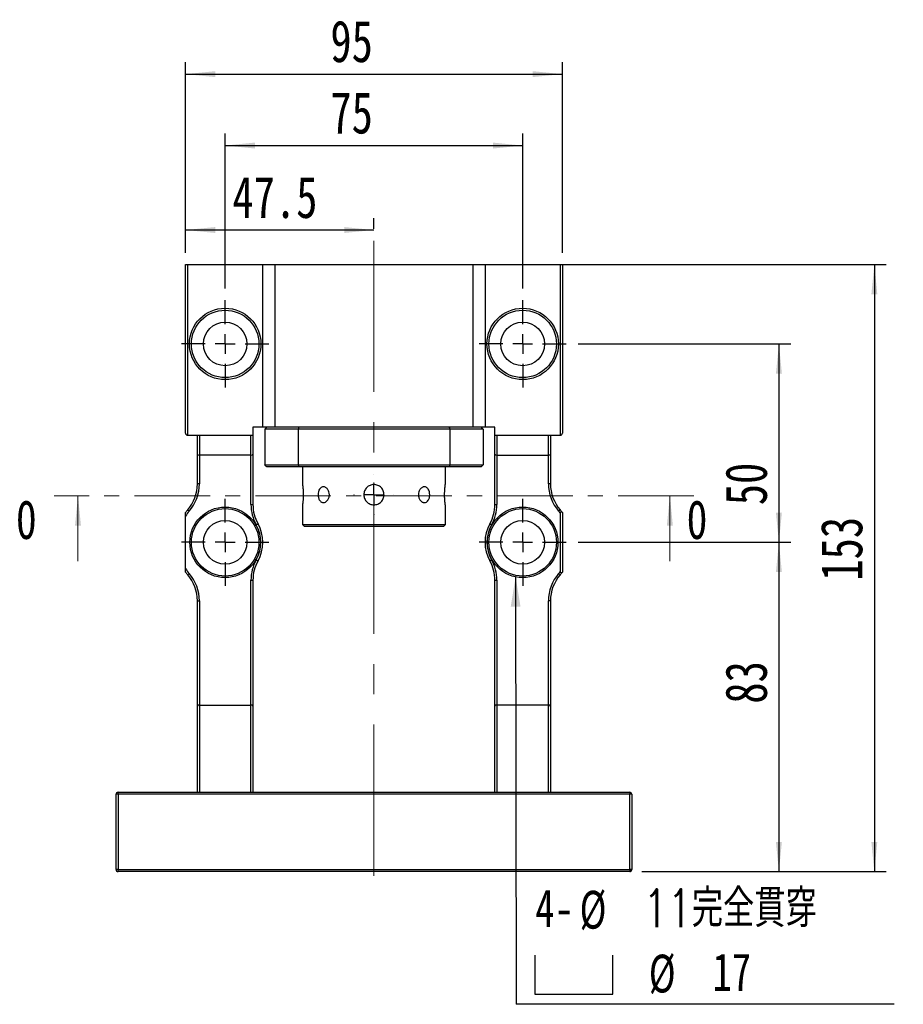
# Model space of a CAD drawing. Header units: millimetres. Extents: x 39 to 284, y 19 to 199.
# Tile 2 of 6: x 39 to 113, y 103 to 186. Entities that reach past the tile are written whole.
import ezdxf

# ---------------------------------------------------------------- set-up
doc = ezdxf.new("R2010")
doc.units = ezdxf.units.MM
doc.linetypes.add('CENTER', pattern=[10.16, 6.35, -1.27, 1.27, -1.27])
doc.linetypes.add('CENTERX2', pattern=[20.32, 12.7, -2.54, 2.54, -2.54])
doc.layers.add('FORMAT', color=7, linetype='Continuous')
doc.styles.add('SLDTEXTSTYLE0', font='TXT', dxfattribs={"width": 0.75})
doc.styles.add('SLDTEXTSTYLE2', font='TXT', dxfattribs={"width": 0.7})
doc.styles.add('SLDTEXTSTYLE3', font='TXT', dxfattribs={"width": 0.75, "bigfont": 'bigfont'})
doc.dimstyles.new('SLDDIMSTYLE1', dxfattribs={"dimtxt": 0.18, "dimasz": 2.5, "dimexe": 0, "dimexo": 0.0625, "dimgap": 0, "dimtad": 0, "dimtih": 1, "dimtoh": 1, "dimdec": 0, "dimrnd": 1e-09, "dimzin": 0, "dimdsep": 46, "dimtxsty": 'Standard', "dimsah": 1, "dimcen": 0.09, "dimadec": 0, "dimazin": 0, "dimtfac": 2.5, "dimtdec": 0, "dimtofl": 0, "dimtmove": 0, "dimatfit": 3, "dimfxl": 1, "dimfrac": 2, "dimtolj": 1, "dimtzin": 0, "dimarcsym": 0})
doc.dimstyles.new('SLDDIMSTYLE2', dxfattribs={"dimtxt": 3.5, "dimasz": 2.5, "dimexe": 0, "dimexo": 0.0625, "dimgap": 0.875, "dimtad": 1, "dimdec": 1, "dimlfac": 3, "dimrnd": 1e-09, "dimzin": 12, "dimdsep": 46, "dimtxsty": 'SLDTEXTSTYLE0', "dimsah": 1, "dimcen": 0.09, "dimadec": 0, "dimazin": 3, "dimtfac": 1, "dimtdec": 1, "dimtofl": 0, "dimtmove": 0, "dimatfit": 3, "dimfxl": 1, "dimfrac": 2, "dimtolj": 1, "dimtzin": 12, "dimarcsym": 0})
doc.dimstyles.new('SLDDIMSTYLE3', dxfattribs={"dimtxt": 3.5, "dimasz": 2.5, "dimexe": 0, "dimexo": 0.0625, "dimgap": 0.875, "dimtad": 1, "dimlfac": 3, "dimrnd": 1e-09, "dimzin": 12, "dimdsep": 46, "dimtxsty": 'SLDTEXTSTYLE0', "dimsah": 1, "dimcen": 0.09, "dimadec": 0, "dimazin": 3, "dimtfac": 1, "dimtofl": 0, "dimtmove": 0, "dimatfit": 3, "dimfxl": 1, "dimfrac": 2, "dimtolj": 1, "dimtzin": 12, "dimarcsym": 0})

# ---------------------------------------------------------------- blocks, each defined once
blk = doc.blocks.new('_D')
at = {"layer": 'FORMAT', "color": 7}
for p, q in [((52.852, 166.358), (52.852, 169.262)), ((68.686, 168.358), (68.686, 169.262)), ((68.686, 168.262), (52.852, 168.262))]:
    blk.add_line(p, q, dxfattribs=at)
for points in [[(52.852, 168.262), (55.352, 168.012), (55.352, 168.512)], [(68.686, 168.262), (66.186, 168.512), (66.186, 168.012)]]:
    blk.add_solid(points, dxfattribs=at)
at = {"layer": 'FORMAT', "color": 7, "insert": (56.796, 172.774), "char_height": 3.5, "attachment_point": 1, "style": 'SLDTEXTSTYLE0'}
blk.add_mtext('47.5', dxfattribs=at)
blk = doc.blocks.new('_D_1')
at = {"layer": 'FORMAT', "color": 7}
for p, q in [((56.186, 163.358), (56.186, 176.358)), ((81.186, 163.358), (81.186, 176.358)), ((56.186, 175.358), (81.186, 175.358))]:
    blk.add_line(p, q, dxfattribs=at)
for points in [[(56.186, 175.358), (58.686, 175.108), (58.686, 175.608)], [(81.186, 175.358), (78.686, 175.608), (78.686, 175.108)]]:
    blk.add_solid(points, dxfattribs=at)
at = {"layer": 'FORMAT', "color": 7, "insert": (65.026, 179.87), "char_height": 3.5, "attachment_point": 1, "style": 'SLDTEXTSTYLE0'}
blk.add_mtext('75', dxfattribs=at)
blk = doc.blocks.new('_D_2')
at = {"layer": 'FORMAT', "color": 7}
for p, q in [((52.852, 166.358), (52.852, 182.358)), ((84.519, 166.358), (84.519, 182.358)), ((52.852, 181.358), (84.519, 181.358))]:
    blk.add_line(p, q, dxfattribs=at)
for points in [[(52.852, 181.358), (55.352, 181.108), (55.352, 181.608)], [(84.519, 181.358), (82.019, 181.608), (82.019, 181.108)]]:
    blk.add_solid(points, dxfattribs=at)
at = {"layer": 'FORMAT', "color": 7, "insert": (65.026, 185.87), "char_height": 3.5, "attachment_point": 1, "style": 'SLDTEXTSTYLE0'}
blk.add_mtext('95', dxfattribs=at)
blk = doc.blocks.new('_D_3')
at = {"layer": 'FORMAT', "color": 7}
for p, q in [((85.852, 142.025), (103.715, 142.025)), ((102.715, 142.025), (102.715, 114.358)), ((91.186, 114.358), (103.715, 114.358))]:
    blk.add_line(p, q, dxfattribs=at)
for points in [[(102.715, 142.025), (102.465, 139.525), (102.965, 139.525)], [(102.715, 114.358), (102.965, 116.858), (102.465, 116.858)]]:
    blk.add_solid(points, dxfattribs=at)
at = {"layer": 'FORMAT', "color": 7, "insert": (98.204, 128.469), "char_height": 3.5, "attachment_point": 1, "rotation": 90, "style": 'SLDTEXTSTYLE0'}
blk.add_mtext('83', dxfattribs=at)
blk = doc.blocks.new('_D_4')
at = {"layer": 'FORMAT', "color": 7}
for p, q in [((85.852, 158.692), (103.715, 158.692)), ((102.715, 158.692), (102.715, 142.025)), ((85.852, 142.025), (103.715, 142.025))]:
    blk.add_line(p, q, dxfattribs=at)
for points in [[(102.715, 158.692), (102.465, 156.192), (102.965, 156.192)], [(102.715, 142.025), (102.965, 144.525), (102.465, 144.525)]]:
    blk.add_solid(points, dxfattribs=at)
at = {"layer": 'FORMAT', "color": 7, "insert": (98.204, 145.141), "char_height": 3.5, "attachment_point": 1, "rotation": 90, "style": 'SLDTEXTSTYLE0'}
blk.add_mtext('50', dxfattribs=at)
blk = doc.blocks.new('_D_5')
at = {"layer": 'FORMAT', "color": 7}
for p, q in [((79.019, 165.358), (111.734, 165.358)), ((110.734, 165.358), (110.734, 114.358)), ((91.186, 114.358), (111.734, 114.358))]:
    blk.add_line(p, q, dxfattribs=at)
for points in [[(110.734, 165.358), (110.484, 162.858), (110.984, 162.858)], [(110.734, 114.358), (110.984, 116.858), (110.484, 116.858)]]:
    blk.add_solid(points, dxfattribs=at)
at = {"layer": 'FORMAT', "color": 7, "insert": (106.222, 138.805), "char_height": 3.5, "attachment_point": 1, "rotation": 90, "style": 'SLDTEXTSTYLE0'}
blk.add_mtext('153', dxfattribs=at)
blk = doc.blocks.new('SW_SYMBOL_HOLE_SPOT')
at = {"layer": 'FORMAT', "color": 0}
for p, q in [((0, 875), (0, 75)), ((1600, 75), (1600, 875)), ((0, 75), (1600, 75))]:
    blk.add_line(p, q, dxfattribs=at)
blk = doc.blocks.new('SW_NOTE_2')
at = {"layer": 'FORMAT', "color": 0}
blk.add_line((31.77, 0), (0, 0), dxfattribs=at)
at = {"layer": 'FORMAT', "color": 0, "xscale": 0.0040927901, "yscale": 0.0040927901, "zscale": 0.0040927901}
blk.add_blockref('SW_SYMBOL_HOLE_SPOT', (1.571, 0.54), dxfattribs=at)
at = {"layer": 'FORMAT', "color": 0, "char_height": 3.175, "attachment_point": 1}
for s, insert, style in [('11\\M+18AAE\\M+19153\\M+18AD1\\M+190FA', (10.685, 9.666), 'SLDTEXTSTYLE3'), ('4-', (1.604, 9.666), 'SLDTEXTSTYLE0'), ('%%c', (5.334, 9.536), 'SLDTEXTSTYLE2'), ('%%c', (11.147, 4.174), 'SLDTEXTSTYLE2'), ('17', (16.498, 4.303), 'SLDTEXTSTYLE0')]:
    blk.add_mtext(s, dxfattribs=dict(at, insert=insert, style=style))
blk = doc.blocks.new('SW_CENTERMARKSYMBOL_1')
at = {"layer": 'FORMAT', "color": 0}
for p, q in [((0, 1.667), (0, 3.667)), ((0, 0), (0, 0.833)), ((-1.667, 0), (-3.667, 0)), ((0, 0), (-0.833, 0)), ((0, 0), (0, -0.833)), ((0, 0), (0.833, 0)), ((1.667, 0), (3.667, 0)), ((0, -1.667), (0, -3.667))]:
    blk.add_line(p, q, dxfattribs=at)
blk = doc.blocks.new('SW_CENTERMARKSYMBOL_2')
at = {"layer": 'FORMAT', "color": 0}
for p, q in [((0, 1.667), (0, 3.667)), ((0, 0), (0, 0.833)), ((-1.667, 0), (-3.667, 0)), ((0, 0), (-0.833, 0)), ((0, 0), (0, -0.833)), ((0, 0), (0.833, 0)), ((1.667, 0), (3.667, 0)), ((0, -1.667), (0, -3.667))]:
    blk.add_line(p, q, dxfattribs=at)
blk = doc.blocks.new('SW_CENTERMARKSYMBOL_3')
at = {"layer": 'FORMAT', "color": 0}
for p, q in [((0, 1.667), (0, 3.667)), ((0, 0), (0, 0.833)), ((-1.667, 0), (-3.667, 0)), ((0, 0), (-0.833, 0)), ((0, 0), (0, -0.833)), ((0, 0), (0.833, 0)), ((1.667, 0), (3.667, 0)), ((0, -1.667), (0, -3.667))]:
    blk.add_line(p, q, dxfattribs=at)
blk = doc.blocks.new('SW_CENTERMARKSYMBOL_4')
at = {"layer": 'FORMAT', "color": 0}
for p, q in [((0, 1.667), (0, 3.667)), ((0, 0), (0, 0.833)), ((-1.667, 0), (-3.667, 0)), ((0, 0), (-0.833, 0)), ((0, 0), (0, -0.833)), ((0, 0), (0.833, 0)), ((1.667, 0), (3.667, 0)), ((0, -1.667), (0, -3.667))]:
    blk.add_line(p, q, dxfattribs=at)
blk = doc.blocks.new('SW_CENTERMARKSYMBOL_5')
at = {"layer": 'FORMAT', "color": 0}
for p, q in [((0, 1.667), (0, 1.683)), ((0, 0), (0, 0.833)), ((-1.667, 0), (-1.683, 0)), ((0, 0), (-0.833, 0)), ((0, 0), (0, -0.833)), ((0, 0), (0.833, 0)), ((1.667, 0), (1.683, 0)), ((0, -1.667), (0, -1.683))]:
    blk.add_line(p, q, dxfattribs=at)

msp = doc.modelspace()

# ---------------------------------------------------------------- linework, layer by layer
at = {"color": 7, "linetype": 'Continuous', "lineweight": 25}
for p, q in [((52.8524, 151.1915), (52.8524, 165.3582)), ((52.8524, 165.3582), (53.0191, 165.3582)), ((53.0191, 165.3582), (53.0191, 151.0249)), ((53.0191, 165.3582), (59.3524, 165.3582)), ((59.3524, 151.6915), (59.3524, 165.3582)), ((59.3524, 165.3582), (60.3524, 165.3582)), ((60.3524, 165.3582), (60.3524, 151.6915)), ((60.3524, 165.3582), (77.0191, 165.3582)), ((77.0191, 151.6915), (77.0191, 165.3582)), ((77.0191, 165.3582), (78.0191, 165.3582)), ((78.0191, 165.3582), (78.0191, 151.6915)), ((78.0191, 165.3582), (84.3524, 165.3582)), ((84.3524, 151.0249), (84.3524, 165.3582)), ((84.3524, 165.3582), (84.5191, 165.3582)), ((84.5191, 165.3582), (84.5191, 151.1915)), ((58.5191, 151.6915), (58.5191, 151.0249)), ((59.3524, 151.6915), (58.5191, 151.6915)), ((60.3524, 151.6915), (59.3524, 151.6915)), ((62.3087, 151.5249), (59.5191, 151.5249)), ((59.5191, 151.5249), (59.5191, 148.5249)), ((77.0191, 151.6915), (60.3524, 151.6915)), ((75.0628, 151.5249), (62.3087, 151.5249)), ((62.3087, 151.5249), (62.3087, 148.5249)), ((75.0628, 151.5249), (75.0628, 148.5249)), ((77.8524, 151.5249), (75.0628, 151.5249)), ((78.0191, 151.6915), (77.0191, 151.6915)), ((77.8524, 151.5249), (77.8524, 148.5249)), ((78.8524, 151.6915), (78.0191, 151.6915)), ((78.8524, 151.0249), (78.8524, 151.6915)), ((53.0191, 151.0249), (54.0191, 151.0249)), ((53.8524, 149.4272), (53.8524, 151.0249)), ((54.0191, 151.0249), (58.3524, 151.0249)), ((54.0191, 151.0249), (54.0191, 149.3582)), ((58.3524, 151.0249), (58.5191, 151.0249)), ((58.3524, 149.3582), (58.3524, 151.0249)), ((58.5191, 151.0249), (58.5191, 149.4272)), ((78.8524, 151.0249), (79.0191, 151.0249)), ((78.8524, 149.4272), (78.8524, 151.0249)), ((79.0191, 151.0249), (83.3524, 151.0249)), ((79.0191, 151.0249), (79.0191, 149.3582)), ((83.3524, 151.0249), (84.3524, 151.0249)), ((83.3524, 149.3582), (83.3524, 151.0249)), ((83.5191, 151.0249), (83.5191, 149.4272)), ((53.8524, 146.938), (53.8524, 149.4272)), ((58.3524, 149.3582), (54.0191, 149.3582)), ((54.0191, 149.3582), (54.0191, 146.938)), ((58.3524, 145.209), (58.3524, 149.3582)), ((58.5191, 149.4272), (58.5191, 145.209)), ((78.8524, 145.209), (78.8524, 149.4272)), ((79.0191, 149.3582), (83.3524, 149.3582)), ((79.0191, 149.3582), (79.0191, 145.209)), ((83.3524, 146.938), (83.3524, 149.3582)), ((83.5191, 149.4272), (83.5191, 146.938)), ((59.5191, 148.5249), (62.3087, 148.5249)), ((62.3612, 148.3582), (59.6857, 148.3582)), ((62.3087, 148.5249), (75.0628, 148.5249)), ((75.0103, 148.3582), (62.3612, 148.3582)), ((62.6857, 148.3582), (62.6857, 146.8749)), ((74.6857, 146.8742), (74.6857, 148.3582)), ((77.6857, 148.3582), (75.0103, 148.3582)), ((75.0628, 148.5249), (77.8524, 148.5249)), ((54.0191, 146.938), (53.8524, 146.938)), ((83.5191, 146.938), (83.3524, 146.938)), ((58.3524, 145.209), (58.5191, 145.209)), ((62.6857, 145.1767), (62.6857, 143.5249)), ((74.6857, 143.5249), (74.6857, 145.1749)), ((78.8524, 145.209), (79.0191, 145.209)), ((52.8524, 139.8138), (52.8524, 144.2359)), ((84.3524, 139.5811), (84.3524, 144.4687)), ((84.5191, 144.5249), (84.5191, 139.5249)), ((62.6857, 143.5249), (62.8524, 143.3582)), ((62.6857, 143.5249), (74.6857, 143.5249)), ((74.5191, 143.3582), (62.8524, 143.3582)), ((74.5191, 143.3582), (74.6857, 143.5249)), ((58.3524, 128.3582), (58.3524, 138.8407)), ((58.3524, 138.8407), (58.5191, 138.8407)), ((58.5191, 138.8407), (58.5191, 128.2737)), ((78.8524, 138.8407), (79.0191, 138.8407)), ((78.8524, 128.2737), (78.8524, 138.8407)), ((79.0191, 138.8407), (79.0191, 128.3582)), ((53.8524, 137.1117), (54.0191, 137.1117)), ((53.8524, 128.2737), (53.8524, 137.1117)), ((54.0191, 137.1117), (54.0191, 128.3582)), ((83.3524, 128.3582), (83.3524, 137.1117)), ((83.5191, 137.1117), (83.3524, 137.1117)), ((83.5191, 137.1117), (83.5191, 128.2737)), ((53.8524, 121.0249), (53.8524, 128.2737)), ((54.0191, 128.3582), (54.0191, 121.0249)), ((54.0191, 128.3582), (58.3524, 128.3582)), ((58.3524, 121.0249), (58.3524, 128.3582)), ((58.5191, 128.2737), (58.5191, 121.0249)), ((78.8524, 121.0249), (78.8524, 128.2737)), ((79.0191, 128.3582), (79.0191, 121.0249)), ((83.3524, 128.3582), (79.0191, 128.3582)), ((83.3524, 121.0249), (83.3524, 128.3582)), ((83.5191, 128.2737), (83.5191, 121.0249)), ((47.1857, 120.8582), (47.0191, 120.8582)), ((47.0191, 114.5249), (47.0191, 120.8582)), ((47.1857, 120.8582), (47.1857, 121.0249)), ((47.1857, 121.0249), (90.1857, 121.0249)), ((47.1857, 120.8582), (47.1857, 114.5249)), ((90.1857, 120.8582), (47.1857, 120.8582)), ((90.1857, 121.0249), (90.1857, 120.8582)), ((90.1857, 114.5249), (90.1857, 120.8582)), ((90.3524, 120.8582), (90.1857, 120.8582)), ((90.3524, 120.8582), (90.3524, 114.5249)), ((47.1857, 114.5249), (47.0191, 114.5249)), ((47.1857, 114.5249), (90.1857, 114.5249)), ((47.1857, 114.3582), (47.1857, 114.5249)), ((90.1857, 114.3582), (47.1857, 114.3582)), ((90.3524, 114.5249), (90.1857, 114.5249)), ((90.1857, 114.5249), (90.1857, 114.3582))]:
    msp.add_line(p, q, dxfattribs=at)
at = {"color": 7, "linetype": 'CENTER', "lineweight": 18}
msp.add_line((95.5524, 145.9377), (41.8191, 145.9377), dxfattribs=at)
at = {"color": 7, "linetype": 'Continuous', "lineweight": 18}
for p, q in [((43.8191, 140.4377), (43.8191, 145.9377)), ((93.5524, 140.4377), (93.5524, 145.9377))]:
    msp.add_line(p, q, dxfattribs=at)
at = {"color": 7, "linetype": 'Continuous', "lineweight": 25, "flags": 128}
for points in [[(53.0376, 144.7544), (53.04, 144.7523), (53.0472, 144.7461), (53.0588, 144.736), (53.0745, 144.7224), (53.0935, 144.7059), (53.1153, 144.687), (53.1389, 144.6665), (53.1635, 144.6452)], [(84.3339, 144.7544), (84.3315, 144.7523), (84.3243, 144.7461), (84.3127, 144.736), (84.297, 144.7224), (84.2779, 144.7059), (84.2561, 144.687), (84.2325, 144.6665), (84.208, 144.6452)], [(58.8011, 143.4945), (58.8295, 143.5104), (58.8567, 143.5257), (58.8818, 143.5398), (58.9039, 143.5522), (58.9219, 143.5624), (58.9354, 143.5699), (58.9436, 143.5746), (58.9464, 143.5761)], [(78.425, 143.5761), (78.4278, 143.5746), (78.4361, 143.5699), (78.4495, 143.5624), (78.4676, 143.5522), (78.4896, 143.5398), (78.5147, 143.5257), (78.542, 143.5104), (78.5703, 143.4945)], [(58.8011, 140.5553), (58.8295, 140.5393), (58.8567, 140.524), (58.8818, 140.5099), (58.9039, 140.4975), (58.9219, 140.4874), (58.9354, 140.4798), (58.9436, 140.4752), (58.9464, 140.4736)], [(78.425, 140.4736), (78.4278, 140.4752), (78.4361, 140.4798), (78.4495, 140.4874), (78.4676, 140.4975), (78.4896, 140.5099), (78.5147, 140.524), (78.542, 140.5393), (78.5703, 140.5553)], [(53.0376, 139.2953), (53.04, 139.2974), (53.0472, 139.3037), (53.0588, 139.3137), (53.0745, 139.3273), (53.0935, 139.3439), (53.1153, 139.3627), (53.1389, 139.3832), (53.1635, 139.4045)], [(84.3339, 139.2953), (84.3315, 139.2974), (84.3243, 139.3037), (84.3127, 139.3137), (84.297, 139.3273), (84.2779, 139.3439), (84.2561, 139.3627), (84.2325, 139.3832), (84.208, 139.4045)]]:
    msp.add_lwpolyline(points, dxfattribs=at)
at = {"color": 7, "linetype": 'Continuous', "lineweight": 25}
for centre, radius in [((56.1857, 158.6915), 3), ((56.1857, 158.6915), 2.8333), ((81.1857, 158.6915), 3), ((81.1857, 158.6915), 2.8333), ((56.1857, 158.6915), 1.8333), ((81.1857, 158.6915), 1.8333), ((56.1857, 142.0249), 2.9667), ((56.1857, 142.0249), 2.8333), ((81.1857, 142.0249), 2.9667), ((81.1857, 142.0249), 2.8333), ((56.1857, 142.0249), 1.8333), ((81.1857, 142.0249), 1.8333)]:
    msp.add_circle(centre, radius, dxfattribs=at)
for centre, radius, start, end in [((53.0191, 151.1915), 0.1667, 180, 270), ((84.3524, 151.1915), 0.1667, 270, 0), ((50.5191, 146.938), 3.3333, 319.073937, 0), ((50.5191, 146.938), 3.5, 319.073937, 0), ((86.8524, 146.938), 3.5, 180, 220.926063), ((86.8524, 146.938), 3.3333, 180, 220.926063), ((61.8524, 145.209), 3.5, 180, 209.33211), ((61.8524, 145.209), 3.3333, 180, 209.33211), ((75.5191, 145.209), 3.3333, 330.66789, 0), ((75.5191, 145.209), 3.5, 330.66789, 0), ((56.1857, 142.0249), 4.1667, 139.073937, 143.130102), ((56.1857, 142.0249), 4, 139.073937, 146.44269), ((81.1857, 142.0249), 4, 37.658462, 40.926063), ((81.1857, 142.0249), 4.1667, 36.869898, 40.926063), ((56.1857, 142.0249), 3, 330.66789, 29.33211), ((56.1857, 142.0249), 3.1667, 330.66789, 29.33211), ((81.1857, 142.0249), 3.1667, 150.66789, 209.33211), ((81.1857, 142.0249), 3, 150.66789, 209.33211), ((56.1857, 142.0249), 4, 213.55731, 220.926063), ((61.8524, 138.8407), 3.5, 150.66789, 180), ((61.8524, 138.8407), 3.3333, 150.66789, 180), ((75.5191, 138.8407), 3.3333, 0, 29.33211), ((75.5191, 138.8407), 3.5, 0, 29.33211), ((56.1857, 142.0249), 4.1667, 216.869898, 220.926063), ((50.5191, 137.1117), 3.3333, 360, 40.926063), ((50.5191, 137.1117), 3.5, 360, 40.926063), ((86.8524, 137.1117), 3.5, 139.073937, 180), ((86.8524, 137.1117), 3.3333, 139.073937, 180), ((81.1857, 142.0249), 4, 319.073937, 322.341538), ((81.1857, 142.0249), 4.1667, 319.073937, 323.130102), ((47.1857, 120.8582), 0.1667, 90, 180), ((90.1857, 120.8582), 0.1667, 0, 90), ((47.1857, 114.5249), 0.1667, 180, 270), ((90.1857, 114.5249), 0.1667, 270, 0)]:
    msp.add_arc(centre, radius, start, end, dxfattribs=at)
for centre, ratio, start_param, end_param in [((54.0191, 149.4272), 0.4142136, 3.1415927, 4.712389), ((58.3524, 149.4272), 0.4142136, 4.712389, 6.2831853), ((79.0191, 149.4272), 0.4142136, 3.1415927, 4.712389), ((83.3524, 149.4272), 0.4142136, 4.712389, 6.2831853), ((54.0191, 128.2737), 0.5067383, 1.5707963, 3.1415927), ((58.3524, 128.2737), 0.5067383, 0, 1.5707963), ((79.0191, 128.2737), 0.5067383, 1.5707963, 3.1415927), ((83.3524, 128.2737), 0.5067383, 0, 1.5707963)]:
    msp.add_ellipse(centre, major_axis=(0.1667, 0), ratio=ratio, start_param=start_param, end_param=end_param, dxfattribs=at)
for points in [[(59.6857, 151.6915), (59.6302, 151.636), (59.5746, 151.5804), (59.5191, 151.5249)], [(62.3612, 151.6915), (62.3436, 151.636), (62.3261, 151.5804), (62.3087, 151.5249)], [(75.0103, 151.6915), (75.0279, 151.636), (75.0453, 151.5804), (75.0628, 151.5249)], [(77.6857, 151.6915), (77.7413, 151.636), (77.7968, 151.5804), (77.8524, 151.5249)], [(59.6857, 148.3582), (59.6302, 148.4137), (59.5746, 148.4693), (59.5191, 148.5249)], [(62.3087, 148.5249), (62.3261, 148.4693), (62.3436, 148.4137), (62.3612, 148.3582)], [(75.0628, 148.5249), (75.0453, 148.4693), (75.0279, 148.4137), (75.0103, 148.3582)], [(77.8524, 148.5249), (77.7968, 148.4693), (77.7413, 148.4137), (77.6857, 148.3582)]]:
    msp.add_open_spline(points, degree=3, dxfattribs=at)
for points, knots in [([(62.6857, 146.8749), (62.6858, 146.8743), (62.686, 146.8732), (62.6873, 146.8641), (62.6893, 146.8494), (62.6921, 146.8287), (62.6967, 146.7938), (62.7025, 146.748), (62.7089, 146.6922), (62.7156, 146.63), (62.7225, 146.5588), (62.7289, 146.4804), (62.7333, 146.4183), (62.7373, 146.3536), (62.7407, 146.2856), (62.7433, 146.2161), (62.7458, 146.1221), (62.7466, 146.0264), (62.7457, 145.9314), (62.7436, 145.8376), (62.74, 145.7462), (62.7351, 145.6591), (62.7295, 145.5753), (62.723, 145.4973), (62.7163, 145.4269), (62.7095, 145.3619), (62.703, 145.3058), (62.6973, 145.2602), (62.6923, 145.2219), (62.6885, 145.1944), (62.6865, 145.1802), (62.6856, 145.1739), (62.6859, 145.1761), (62.686, 145.1767)], [0, 0, 0, 0, 0.0261976, 0.0525786, 0.0795368, 0.1066938, 0.1328912, 0.1861671, 0.2133069, 0.2396659, 0.2932719, 0.3205821, 0.3470472, 0.3736975, 0.4009349, 0.4283763, 0.4546616, 0.5081381, 0.535395, 0.5614956, 0.6145784, 0.6416228, 0.6678207, 0.721093, 0.7482281, 0.7746538, 0.8284008, 0.8557876, 0.8822176, 0.935989, 0.963398, 0.9896041, 1, 1, 1, 1]), ([(64.9408, 146.0249), (64.9408, 145.9808), (64.9374, 145.9374), (64.9241, 145.8522), (64.914, 145.8098), (64.8879, 145.7291), (64.872, 145.6908), (64.8346, 145.6184), (64.8129, 145.5841), (64.7426, 145.492), (64.6866, 145.4423), (64.5684, 145.3758), (64.5049, 145.3582), (64.4126, 145.3582), (64.3817, 145.3625), (64.3225, 145.3795), (64.2941, 145.3921), (64.2394, 145.4255), (64.2133, 145.4464), (64.1654, 145.4946), (64.1433, 145.5222), (64.1027, 145.5844), (64.0849, 145.618), (64.054, 145.6902), (64.0407, 145.7291), (64.0194, 145.8099), (64.0115, 145.8514), (64.0007, 145.9369), (63.998, 145.9811), (63.9979, 146.1117), (64.0089, 146.1994), (64.051, 146.3599), (64.0826, 146.4343), (64.1426, 146.5266), (64.1651, 146.5547), (64.2131, 146.6032), (64.2387, 146.6237), (64.2933, 146.6572), (64.3223, 146.6701), (64.3812, 146.6871), (64.4115, 146.6915), (64.4738, 146.6916), (64.5048, 146.6873), (64.5664, 146.6704), (64.5973, 146.6576), (64.6569, 146.6242), (64.6854, 146.6038), (64.7398, 146.5554), (64.7658, 146.5273), (64.8362, 146.4352), (64.8748, 146.361), (64.9268, 146.2006), (64.9408, 146.113), (64.9408, 146.0249)], [0, 0, 0, 0, 0.03125, 0.03125, 0.0625, 0.0625, 0.09375, 0.09375, 0.125, 0.125, 0.1875, 0.1875, 0.25, 0.25, 0.28125, 0.28125, 0.3125, 0.3125, 0.34375, 0.34375, 0.375, 0.375, 0.40625, 0.40625, 0.4375, 0.4375, 0.46875, 0.46875, 0.5, 0.5, 0.5625, 0.5625, 0.625, 0.625, 0.65625, 0.65625, 0.6875, 0.6875, 0.71875, 0.71875, 0.75, 0.75, 0.78125, 0.78125, 0.8125, 0.8125, 0.84375, 0.84375, 0.875, 0.875, 0.9375, 0.9375, 1, 1, 1, 1]), ([(68.6857, 145.1749), (68.6295, 145.1749), (68.5742, 145.1804), (68.4655, 145.202), (68.4115, 145.2184), (68.3086, 145.2611), (68.2598, 145.2872), (68.1674, 145.3489), (68.1238, 145.3847), (68.0455, 145.4631), (68.0103, 145.5058), (67.9482, 145.5987), (67.9218, 145.648), (67.8794, 145.7503), (67.863, 145.8039), (67.8412, 145.9137), (67.8358, 145.9689), (67.8357, 146.0799), (67.8412, 146.1363), (67.8629, 146.2454), (67.879, 146.2984), (67.9216, 146.4014), (67.9482, 146.451), (68.0097, 146.5431), (68.0449, 146.5861), (68.1241, 146.6653), (68.1669, 146.7004), (68.2589, 146.762), (68.3086, 146.7887), (68.4115, 146.8313), (68.4645, 146.8474), (68.5735, 146.8693), (68.6299, 146.8748), (68.7409, 146.8749), (68.7961, 146.8695), (68.906, 146.8477), (68.9596, 146.8315), (69.0619, 146.7891), (69.1114, 146.7627), (69.2042, 146.7007), (69.247, 146.6656), (69.3254, 146.5873), (69.3613, 146.5437), (69.423, 146.4515), (69.4492, 146.4027), (69.492, 146.2998), (69.5084, 146.2458), (69.5301, 146.1372), (69.5357, 146.0818), (69.5358, 145.9694), (69.5303, 145.9141), (69.5088, 145.8054), (69.4924, 145.7513), (69.4499, 145.6484), (69.4238, 145.5996), (69.3622, 145.5071), (69.3264, 145.4635), (69.209, 145.3459), (69.1143, 145.2825), (68.961, 145.2188), (68.9074, 145.2024), (68.7975, 145.1804), (68.742, 145.1749), (68.6857, 145.1749)], [0, 0, 0, 0, 0.03125, 0.03125, 0.0625, 0.0625, 0.09375, 0.09375, 0.125, 0.125, 0.15625, 0.15625, 0.1875, 0.1875, 0.21875, 0.21875, 0.25, 0.25, 0.28125, 0.28125, 0.3125, 0.3125, 0.34375, 0.34375, 0.375, 0.375, 0.40625, 0.40625, 0.4375, 0.4375, 0.46875, 0.46875, 0.5, 0.5, 0.53125, 0.53125, 0.5625, 0.5625, 0.59375, 0.59375, 0.625, 0.625, 0.65625, 0.65625, 0.6875, 0.6875, 0.71875, 0.71875, 0.75, 0.75, 0.78125, 0.78125, 0.8125, 0.8125, 0.84375, 0.84375, 0.875, 0.875, 0.9375, 0.9375, 0.96875, 0.96875, 1, 1, 1, 1]), ([(73.3735, 146.0249), (73.3735, 145.9808), (73.3708, 145.9374), (73.3601, 145.8522), (73.352, 145.8098), (73.3308, 145.7291), (73.3178, 145.6908), (73.2867, 145.6184), (73.2686, 145.5841), (73.2085, 145.492), (73.1594, 145.4423), (73.0508, 145.3758), (72.9902, 145.3582), (72.8979, 145.3582), (72.8663, 145.3625), (72.8045, 145.3795), (72.7741, 145.3921), (72.7146, 145.4255), (72.6855, 145.4464), (72.6313, 145.4946), (72.6058, 145.5222), (72.5583, 145.5844), (72.5371, 145.618), (72.4998, 145.6902), (72.4836, 145.7291), (72.4575, 145.8099), (72.4476, 145.8514), (72.4342, 145.9369), (72.4307, 145.9811), (72.4307, 146.1117), (72.4444, 146.1994), (72.4962, 146.3599), (72.5347, 146.4343), (72.605, 146.5266), (72.631, 146.5547), (72.6853, 146.6032), (72.7138, 146.6237), (72.7733, 146.6572), (72.8042, 146.6701), (72.8658, 146.6871), (72.8968, 146.6915), (72.9591, 146.6916), (72.9894, 146.6873), (73.0484, 146.6704), (73.0774, 146.6576), (73.1321, 146.6242), (73.1577, 146.6038), (73.2058, 146.5554), (73.2283, 146.5273), (73.2884, 146.4352), (73.3201, 146.361), (73.3624, 146.2006), (73.3735, 146.113), (73.3735, 146.0249)], [0, 0, 0, 0, 0.03125, 0.03125, 0.0625, 0.0625, 0.09375, 0.09375, 0.125, 0.125, 0.1875, 0.1875, 0.25, 0.25, 0.28125, 0.28125, 0.3125, 0.3125, 0.34375, 0.34375, 0.375, 0.375, 0.40625, 0.40625, 0.4375, 0.4375, 0.46875, 0.46875, 0.5, 0.5, 0.5625, 0.5625, 0.625, 0.625, 0.65625, 0.65625, 0.6875, 0.6875, 0.71875, 0.71875, 0.75, 0.75, 0.78125, 0.78125, 0.8125, 0.8125, 0.84375, 0.84375, 0.875, 0.875, 0.9375, 0.9375, 1, 1, 1, 1]), ([(74.6857, 145.1749), (74.6856, 145.1761), (74.6853, 145.1781), (74.683, 145.1943), (74.6799, 145.2166), (74.6759, 145.2472), (74.6705, 145.2893), (74.6642, 145.3421), (74.6575, 145.4042), (74.6507, 145.4723), (74.6432, 145.5581), (74.6367, 145.6526), (74.6324, 145.7298), (74.6299, 145.7875), (74.6278, 145.8458), (74.6263, 145.9042), (74.6249, 145.9991), (74.6253, 146.0948), (74.6273, 146.1887), (74.6304, 146.2808), (74.635, 146.3698), (74.6406, 146.4535), (74.6467, 146.5334), (74.6535, 146.6067), (74.6603, 146.6716), (74.6669, 146.7307), (74.673, 146.78), (74.678, 146.8183), (74.6821, 146.8493), (74.6847, 146.8679), (74.6857, 146.875), (74.6857, 146.8743), (74.6856, 146.8742)], [0, 0, 0, 0, 0.0393649, 0.0660354, 0.1066709, 0.1329639, 0.1594393, 0.2132896, 0.2397452, 0.266384, 0.32057, 0.360337, 0.3872815, 0.4146224, 0.42836, 0.4547441, 0.4813147, 0.5353845, 0.5615805, 0.5879588, 0.6416173, 0.6679105, 0.6943849, 0.7482285, 0.7747514, 0.8014593, 0.8557929, 0.8823221, 0.9090391, 0.9634084, 0.9897121, 1, 1, 1, 1]), ([(52.8524, 144.2359), (52.8524, 144.2964), (52.8524, 144.3577), (52.8524, 144.4416), (52.8524, 144.4679), (52.8524, 144.5099), (52.8524, 144.5249), (52.8524, 144.5249)], [0, 0, 0, 0, 0.5, 0.5, 0.75, 0.75, 1, 1, 1, 1]), ([(84.3524, 144.4687), (84.3524, 144.4976), (84.3548, 144.5271), (84.3686, 144.5658), (84.3751, 144.5776), (84.3918, 144.5942), (84.4019, 144.5987), (84.4326, 144.6014), (84.4526, 144.5907), (84.488, 144.5628), (84.5042, 144.5447), (84.5191, 144.5249)], [0, 0, 0, 0, 0.25, 0.25, 0.375, 0.375, 0.5, 0.5, 0.75, 0.75, 1, 1, 1, 1]), ([(52.8524, 139.5249), (52.8524, 139.5249), (52.8524, 139.5285), (52.8524, 139.5412), (52.8524, 139.5503), (52.8524, 139.5819), (52.8524, 139.6083), (52.8524, 139.6922), (52.8524, 139.7535), (52.8524, 139.8138)], [0, 0, 0, 0, 0.125, 0.125, 0.25, 0.25, 0.5, 0.5, 1, 1, 1, 1]), ([(84.5191, 139.5249), (84.5042, 139.5051), (84.4883, 139.4873), (84.4528, 139.4592), (84.4328, 139.4484), (84.4021, 139.4509), (84.3919, 139.4555), (84.3752, 139.472), (84.3687, 139.4837), (84.3548, 139.5227), (84.3524, 139.552), (84.3524, 139.5811)], [0, 0, 0, 0, 0.25, 0.25, 0.5, 0.5, 0.625, 0.625, 0.75, 0.75, 1, 1, 1, 1])]:
    msp.add_open_spline(points, degree=3, knots=knots, dxfattribs=at)
at = {"color": 7, "linetype": 'Continuous', "lineweight": 18}
for points in [[(43.8191, 145.9377), (43.5691, 143.4377), (44.0691, 143.4377)], [(93.5524, 145.9377), (93.3024, 143.4377), (93.8024, 143.4377)]]:
    msp.add_solid(points, dxfattribs=at)
at = {"layer": 'FORMAT', "color": 7, "linetype": 'CENTERX2', "lineweight": 18}
msp.add_line((68.6857, 167.3582), (68.6857, 112.9417), dxfattribs=at)

# ---------------------------------------------------------------- block references
at = {"layer": 'FORMAT', "color": 7}
for name, p in [('SW_CENTERMARKSYMBOL_4', (56.1857, 158.6915)), ('SW_CENTERMARKSYMBOL_3', (81.1857, 158.6915)), ('SW_CENTERMARKSYMBOL_5', (68.6857, 146.0249)), ('SW_CENTERMARKSYMBOL_1', (56.1857, 142.0249)), ('SW_CENTERMARKSYMBOL_2', (81.1857, 142.0249)), ('SW_NOTE_2', (80.6381, 103.2132))]:
    msp.add_blockref(name, p, dxfattribs=at)

# ---------------------------------------------------------------- texts
at = {"color": 7, "linetype": 'Continuous', "char_height": 3.175, "attachment_point": 1, "style": 'SLDTEXTSTYLE0'}
for insert in [(38.669, 145.4777), (95.0239, 145.4777)]:
    msp.add_mtext('O', dxfattribs=dict(at, insert=insert))

# ---------------------------------------------------------------- dimensions: what is measured, and where the dimension line sits
at = {"layer": 'FORMAT', "color": 7}
for base, p1, p2, dimstyle, picture, middle in [((84.5191, 181.3582), (52.8524, 165.3582), (84.5191, 165.3582), 'SLDDIMSTYLE3', '_D_2', (67.612, 181.3582)), ((81.1857, 175.3582), (56.1857, 162.3582), (81.1857, 162.3582), 'SLDDIMSTYLE3', '_D_1', (67.612, 175.3582)), ((52.8524, 168.2623), (68.6857, 167.3582), (52.8524, 165.3582), 'SLDDIMSTYLE2', '_D', (61.3221, 168.2623))]:
    dim = msp.add_linear_dim(base=base, p1=p1, p2=p2, dimstyle=dimstyle, dxfattribs=at)
    dim.commit()
    dim.dimension.update_dxf_attribs({"geometry": picture, "text_midpoint": middle, "dimtype": 160})
for base, p1, p2, picture, middle in [((110.7336, 114.3582), (78.0191, 165.3582), (90.1857, 114.3582), '_D_5', (110.7336, 142.6838)), ((102.7154, 142.0249), (84.8524, 158.6915), (84.8524, 142.0249), '_D_4', (102.7154, 147.7275)), ((102.7154, 114.3582), (84.8524, 142.0249), (90.1857, 114.3582), '_D_3', (102.7154, 131.0548))]:
    dim = msp.add_linear_dim(base=base, p1=p1, p2=p2, angle=90, dimstyle='SLDDIMSTYLE3', dxfattribs=at)
    dim.commit()
    dim.dimension.update_dxf_attribs({"geometry": picture, "text_midpoint": middle, "dimtype": 160})

# ---------------------------------------------------------------- leaders
msp.add_leader([(80.5894, 139.1188), (80.6381, 103.2132)], dimstyle='SLDDIMSTYLE1', dxfattribs=at)

doc.saveas('drawing.dxf')
